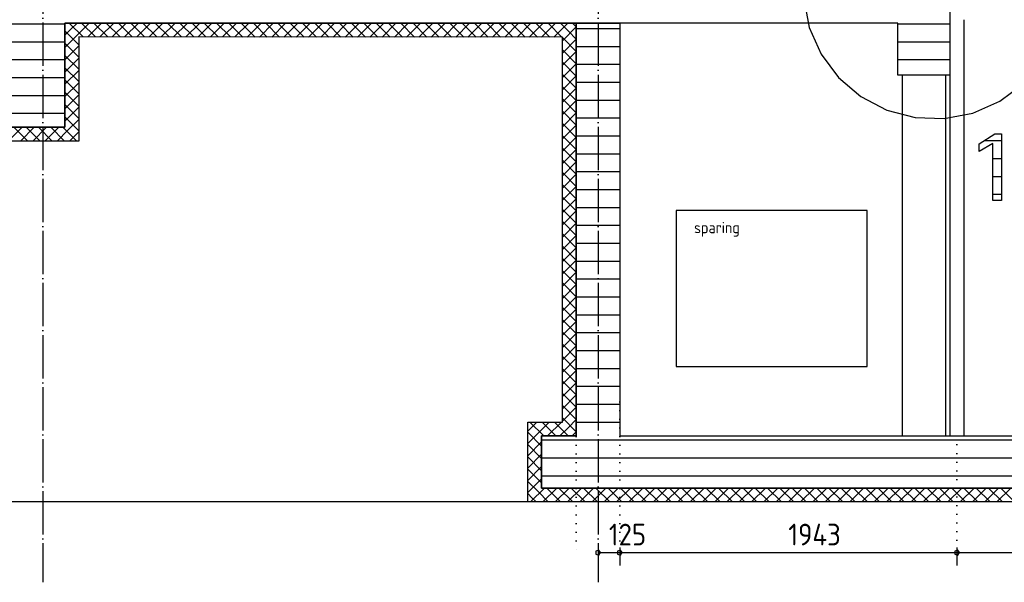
# Model space of a CAD drawing. Extents: x -34050 to 15826, y -13300 to 25096.
# Tile 8 of 40: x -16429 to -10756, y -10884 to -7641. Entities that reach past the tile are written whole.
import ezdxf

# ---------------------------------------------------------------- set-up
doc = ezdxf.new("R2010")
doc.units = 0
doc.header["$MEASUREMENT"] = 0
doc.linetypes.add('DASHDOT', pattern=[300, 250, -25, 0, -25])
doc.linetypes.add('DOT', pattern=[50, 0, -50])
for name, color, linetype in [('LAYER01', 7, 'CONTINUOUS'), ('LAYER05', 7, 'CONTINUOUS'), ('LAYER107', 2, 'DOT'), ('LAYER28', 1, 'CONTINUOUS')]:
    doc.layers.add(name, color=color, linetype=linetype)
doc.styles.get("Standard").update_dxf_attribs({"font": 'isocp.shx'})

msp = doc.modelspace()

# ---------------------------------------------------------------- linework, layer by layer
at = {"layer": 'LAYER01', "color": 1, "linetype": 'DASHDOT'}
for p, q in [((-16296.81245, 4645.8111), (-16296.81245, -10884.2514)), ((-13096.81245, 4645.8111), (-13096.81245, -10884.2514))]:
    msp.add_line(p, q, dxfattribs=at)
at = {"layer": 'LAYER01', "color": 3, "linetype": 'Continuous'}
for p, q in [((-11068.8133, -7460.7811), (-11068.8133, -7660.7826)), ((-11368.8118, -7660.7826), (-16168.81255, -7660.7826)), ((-16168.81255, -7660.7826), (-16168.81255, -8260.78185)), ((-13221.81395, -10040.78215), (-13221.81395, -7660.7826)), ((-13221.81395, -7660.7826), (-12971.81245, -7660.7826)), ((-12971.81245, -7660.7826), (-12971.81245, -10040.78215)), ((-11368.8118, -7960.7811), (-11368.8118, -7660.7826)), ((-11068.8133, -7660.7826), (-11068.8133, -7960.7811)), ((-11068.8133, -7960.7811), (-11368.8118, -7960.7811)), ((-16168.81255, -8260.78185), (-16618.81255, -8260.78185)), ((-13421.81245, -10340.78295), (-13421.81245, -10040.78215)), ((-13421.81245, -10040.78215), (-13221.81395, -10040.78215)), ((-12971.81245, -10040.78215), (-10278.87575, -10040.78215)), ((-10528.87495, -10340.78295), (-13421.81245, -10340.78295))]:
    msp.add_line(p, q, dxfattribs=at)
at = {"layer": 'LAYER01', "color": 6, "linetype": 'Continuous'}
for p, q in [((-16168.81255, -7667.03645), (-16618.81255, -7667.03645)), ((-12971.81245, -7693.97585), (-13221.81395, -7693.97585)), ((-11068.8133, -7667.03645), (-11368.8118, -7667.03645)), ((-16168.81255, -7770.1607), (-16618.81255, -7770.1607)), ((-11068.8133, -7770.16375), (-11368.8118, -7770.16375)), ((-12971.81245, -7797.1039), (-13221.81395, -7797.1039)), ((-16168.81255, -7873.28875), (-16618.81255, -7873.28875)), ((-11068.8133, -7873.291), (-11368.8118, -7873.291)), ((-12971.81245, -7900.23115), (-13221.81395, -7900.23115)), ((-16168.81255, -7976.416), (-16618.81255, -7976.416)), ((-12971.81245, -8003.35615), (-13221.81395, -8003.35615)), ((-16168.81255, -8079.5433), (-16618.81255, -8079.5433)), ((-12971.81245, -8106.48345), (-13221.81395, -8106.48345)), ((-16168.81255, -8182.6706), (-16618.81255, -8182.6706)), ((-12971.81245, -8209.61075), (-13221.81395, -8209.61075)), ((-12971.81245, -8312.73805), (-13221.81395, -8312.73805)), ((-12971.81245, -8415.86535), (-13221.81395, -8415.86535)), ((-12971.81245, -8518.9926), (-13221.81395, -8518.9926)), ((-12971.81245, -8622.12065), (-13221.81395, -8622.12065)), ((-12971.81245, -8725.24795), (-13221.81395, -8725.24795)), ((-12971.81245, -8828.37295), (-13221.81395, -8828.37295)), ((-12971.81245, -8931.50025), (-13221.81395, -8931.50025)), ((-12971.81245, -9034.62755), (-13221.81395, -9034.62755)), ((-12971.81245, -9137.7548), (-13221.81395, -9137.7548)), ((-12971.81245, -9240.8821), (-13221.81395, -9240.8821)), ((-12971.81245, -9344.01015), (-13221.81395, -9344.01015)), ((-12971.81245, -9447.13745), (-13221.81395, -9447.13745)), ((-12971.81245, -9550.26475), (-13221.81395, -9550.26475)), ((-12971.81245, -9653.38975), (-13221.81395, -9653.38975)), ((-12971.81245, -9756.51705), (-13221.81395, -9756.51705)), ((-12971.81245, -9859.6443), (-13221.81395, -9859.6443)), ((-12971.81245, -9962.7716), (-13221.81395, -9962.7716)), ((-4873.8117, -10065.8989), (-13421.81245, -10065.8989)), ((-4873.8117, -10169.02695), (-13421.81245, -10169.02695)), ((-4873.8117, -10272.15425), (-13421.81245, -10272.15425))]:
    msp.add_line(p, q, dxfattribs=at)
at = {"layer": 'LAYER01', "color": 1, "linetype": 'Continuous'}
for p, q in [((-16168.81255, -8260.78185), (-16168.81255, -7660.7498)), ((-16168.81255, -7660.7498), (-13221.81395, -7662.1559)), ((-13221.81395, -7662.1559), (-13221.81395, -10040.78215)), ((-16088.8138, -7740.8127), (-16088.8138, -8340.7814)), ((-13301.81275, -7742.0952), (-16088.8138, -7740.8127)), ((-13301.81275, -9960.7826), (-13301.81275, -7742.0952)), ((-11343.8133, -7960.7811), (-11343.8133, -10040.78215)), ((-11093.81255, -7960.7811), (-11093.81255, -10040.78215)), ((-16618.81255, -8260.78185), (-16168.81255, -8260.78185)), ((-16088.8138, -8340.7814), (-16698.81285, -8340.7814)), ((-11546.8117, -8740.7814), (-12646.8132, -8740.7814)), ((-12646.8132, -8740.7814), (-12646.8132, -9640.7814)), ((-11546.8117, -9640.7814), (-11546.8117, -8740.7814)), ((-12646.8132, -9640.7814), (-11546.8117, -9640.7814)), ((-13501.8112, -9960.7826), (-13301.81275, -9960.7826)), ((-13501.8112, -10421.1258), (-13501.8112, -9960.7826)), ((-13221.81395, -10040.78215), (-13421.81245, -10040.78215)), ((-13421.81245, -10040.78215), (-13421.81245, -10341.12625)), ((-13421.81245, -10341.12625), (-4873.8117, -10341.12625)), ((-13501.8112, -10421.1258), (-27393.81105, -10421.1258)), ((-4793.8122, -10421.1258), (-13501.8112, -10421.1258))]:
    msp.add_line(p, q, dxfattribs=at)
at = {"layer": 'LAYER01', "color": 5, "linetype": 'Continuous'}
for p, q in [((-16168.81255, -7730.9616), (-16133.7204, -7695.86945)), ((-16088.8138, -7786.129), (-16168.81255, -7706.12945)), ((-16063.4079, -7740.8249), (-16143.47075, -7660.7628)), ((-16133.7204, -7695.86945), (-16098.63435, -7660.7826)), ((-16098.38105, -7731.2393), (-16027.95715, -7660.8177)), ((-15992.66355, -7740.8577), (-16072.72645, -7660.7956)), ((-16037.26655, -7740.83785), (-15957.2815, -7660.8505)), ((-15921.9223, -7740.8905), (-16001.9821, -7660.8307)), ((-15966.58935, -7740.87065), (-15886.60585, -7660.8864)), ((-15851.178, -7740.9233), (-15931.2378, -7660.8635)), ((-15895.91065, -7740.9012), (-15815.9271, -7660.91615)), ((-15780.4352, -7740.95385), (-15860.49345, -7660.8963)), ((-15825.23195, -7740.934), (-15745.24995, -7660.952)), ((-15709.69085, -7740.98665), (-15789.74915, -7660.9314)), ((-15754.5532, -7740.9668), (-15674.57125, -7660.9871)), ((-15638.9496, -7741.01945), (-15719.0048, -7660.9642)), ((-15683.8745, -7740.9996), (-15603.89555, -7661.0199)), ((-15568.20525, -7741.05225), (-15648.2605, -7660.997)), ((-15613.1958, -7741.0324), (-15533.2199, -7661.055)), ((-15497.464, -7741.08505), (-15577.51615, -7661.03285)), ((-15542.52015, -7741.0652), (-15462.5412, -7661.0855)), ((-15426.71965, -7741.11785), (-15506.77185, -7661.06565)), ((-15471.84145, -7741.098), (-15391.864, -7661.1206)), ((-15355.97535, -7741.15065), (-15436.02755, -7661.10075)), ((-15401.1627, -7741.13085), (-15321.18835, -7661.1534)), ((-15285.23255, -7741.18345), (-15365.2832, -7661.1336)), ((-15330.48705, -7741.16365), (-15250.5127, -7661.18925)), ((-15214.4882, -7741.214), (-15294.53585, -7661.1664)), ((-15259.80835, -7741.1934), (-15179.8355, -7661.2221)), ((-15143.74695, -7741.2468), (-15223.7915, -7661.2015)), ((-15189.12965, -7741.2262), (-15109.1568, -7661.2549)), ((-15073.0026, -7741.2796), (-15153.0472, -7661.2343)), ((-15118.4494, -7741.259), (-15038.48115, -7661.29)), ((-15002.25985, -7741.3124), (-15082.30285, -7661.2671)), ((-15047.7707, -7741.2918), (-14967.80395, -7661.3228)), ((-14931.5155, -7741.3452), (-15011.55855, -7661.30295)), ((-14977.092, -7741.3246), (-14897.12525, -7661.3579)), ((-14860.77425, -7741.378), (-14940.8142, -7661.33575)), ((-14906.41325, -7741.35515), (-14826.4496, -7661.39145)), ((-14790.0299, -7741.41085), (-14870.0699, -7661.37085)), ((-14835.7376, -7741.38795), (-14755.77085, -7661.42425)), ((-14719.28865, -7741.44365), (-14799.32555, -7661.40365)), ((-14765.0589, -7741.42075), (-14685.0952, -7661.45935)), ((-14648.5443, -7741.47645), (-14728.58125, -7661.43645)), ((-14694.38325, -7741.4566), (-14614.41805, -7661.49215)), ((-14577.8015, -7741.50695), (-14657.8369, -7661.47155)), ((-14623.70455, -7741.48635), (-14543.74235, -7661.52725)), ((-14507.0572, -7741.53975), (-14587.0926, -7661.50435)), ((-14553.0258, -7741.51915), (-14473.06365, -7661.55775)), ((-14436.3159, -7741.57255), (-14516.34825, -7661.53715)), ((-14482.3471, -7741.55195), (-14402.388, -7661.59285)), ((-14365.5716, -7741.6054), (-14445.60395, -7661.57305)), ((-14411.6684, -7741.5848), (-14331.7108, -7661.62565)), ((-14294.82725, -7741.6382), (-14374.8596, -7661.60585)), ((-14340.9897, -7741.6176), (-14261.03515, -7661.66155)), ((-14224.08445, -7741.671), (-14304.1153, -7661.64095)), ((-14270.3125, -7741.6481), (-14190.35645, -7661.69435)), ((-14153.34015, -7741.7038), (-14233.37095, -7661.67375)), ((-14199.6338, -7741.6809), (-14119.6808, -7661.72715)), ((-14082.5989, -7741.7343), (-14162.62665, -7661.70655)), ((-14128.9551, -7741.7137), (-14049.0036, -7661.76225)), ((-14011.85455, -7741.7671), (-14091.8823, -7661.74165)), ((-14058.27635, -7741.7465), (-13978.3249, -7661.79505)), ((-13941.1133, -7741.79995), (-14021.138, -7661.77445)), ((-13987.59765, -7741.77935), (-13907.64925, -7661.83015)), ((-13870.36895, -7741.83275), (-13950.3937, -7661.808)), ((-13916.91895, -7741.80985), (-13836.97355, -7661.86295)), ((-13799.62615, -7741.86555), (-13879.64935, -7661.8431)), ((-13846.2433, -7741.84495), (-13766.2964, -7661.8988)), ((-13728.88185, -7741.89835), (-13808.90505, -7661.8759)), ((-13775.5646, -7741.87545), (-13695.61615, -7661.92855)), ((-13658.14055, -7741.93115), (-13738.1607, -7661.911)), ((-13704.88585, -7741.91055), (-13624.93895, -7661.96135)), ((-13587.39625, -7741.96395), (-13667.41485, -7661.9438)), ((-13634.20715, -7741.94105), (-13554.2633, -7661.9972)), ((-13516.65345, -7741.99675), (-13596.67055, -7661.9766)), ((-13563.5315, -7741.9739), (-13483.5861, -7662.03005)), ((-13445.9091, -7742.0265), (-13525.9262, -7662.0125)), ((-13492.8543, -7742.00895), (-13412.91045, -7662.0651)), ((-13375.1648, -7742.05935), (-13455.1819, -7662.0453)), ((-13422.17405, -7742.0395), (-13342.2348, -7662.09795)), ((-13304.4235, -7742.09215), (-13384.43755, -7662.0781)), ((-13351.4969, -7742.0723), (-13271.5576, -7662.13305)), ((-13267.749, -7708.0559), (-13313.69325, -7662.1132)), ((-13301.81275, -7763.09965), (-13221.81395, -7683.10015)), ((-13221.81395, -7753.99095), (-13267.749, -7708.0559)), ((-13232.3807, -7672.71425), (-13242.9489, -7662.146)), ((-13221.81395, -7683.2817), (-13232.3807, -7672.71425)), ((-16168.81255, -7801.67315), (-16098.38105, -7731.2393)), ((-13221.81395, -7824.70245), (-13301.81275, -7744.7029)), ((-13301.81275, -7833.8089), (-13221.8155, -7753.81165)), ((-16088.8138, -7856.8405), (-16168.81255, -7776.84095)), ((-16168.81255, -7872.38465), (-16088.8138, -7792.3828)), ((-13221.81395, -7895.41395), (-13301.81275, -7815.41445)), ((-13301.81275, -7904.5204), (-13221.81395, -7824.52085)), ((-16088.8138, -7927.54975), (-16168.81255, -7847.5525)), ((-16168.81255, -7943.09385), (-16088.8138, -7863.09435)), ((-13221.81395, -7966.1232), (-13301.81275, -7886.12595)), ((-16088.8138, -7998.26125), (-16168.81255, -7918.2617)), ((-16168.81255, -8013.8054), (-16088.8153, -7933.80585)), ((-13301.8112, -7975.22965), (-13221.81395, -7895.2324)), ((-16088.8138, -8068.9728), (-16168.81255, -7988.97325)), ((-13221.81395, -8036.8347), (-13301.81275, -7956.83515)), ((-13301.81275, -8045.94345), (-13221.81395, -7965.9416)), ((-16168.81255, -8084.5169), (-16088.8153, -8004.51735)), ((-13221.81395, -8107.54625), (-13301.81275, -8027.5467)), ((-13301.8112, -8116.6527), (-13221.81395, -8036.65545)), ((-16088.8138, -8139.6843), (-16168.81255, -8059.68245)), ((-16168.81255, -8155.22535), (-16088.8138, -8075.2289)), ((-13221.81395, -8178.25545), (-13301.81275, -8098.2582)), ((-13301.81275, -8187.3642), (-13221.81395, -8107.36465)), ((-16088.8138, -8210.3935), (-16168.81255, -8130.394)), ((-16168.81255, -8225.93765), (-16088.8138, -8145.9381)), ((-13221.81395, -8248.967), (-13301.81275, -8168.96745)), ((-16088.8138, -8281.10505), (-16168.81255, -8201.1055)), ((-16150.88045, -8278.714), (-16088.8138, -8216.64965)), ((-13301.8112, -8258.07265), (-13221.81395, -8178.07615)), ((-16495.78855, -8340.7814), (-16415.7898, -8260.78185)), ((-16382.6889, -8340.7814), (-16462.6892, -8260.78185)), ((-16425.0778, -8340.7814), (-16345.08055, -8260.78185)), ((-16311.9812, -8340.7814), (-16391.97695, -8260.78185)), ((-16354.3686, -8340.7814), (-16274.3683, -8260.78185)), ((-16241.2689, -8340.7814), (-16321.26925, -8260.78185)), ((-16283.6563, -8340.7814), (-16203.6606, -8260.78185)), ((-16170.55665, -8340.7814), (-16250.55695, -8260.78185)), ((-16212.9486, -8340.7814), (-16150.88045, -8278.714)), ((-16099.8459, -8340.7814), (-16179.8477, -8260.78185)), ((-13221.81395, -8319.6785), (-13301.81275, -8239.67895)), ((-13301.81275, -8328.7842), (-13221.8155, -8248.7877)), ((-16142.23635, -8340.7814), (-16115.5258, -8314.0709)), ((-16115.5258, -8314.0709), (-16088.8138, -8287.3581)), ((-13221.81395, -8390.38695), (-13301.81275, -8310.39045)), ((-13301.81275, -8399.4957), (-13221.81395, -8319.49615)), ((-13221.81395, -8461.0985), (-13301.81275, -8381.09895)), ((-13301.81275, -8470.20495), (-13221.8155, -8390.20765)), ((-13221.81395, -8531.81), (-13301.81275, -8451.81045)), ((-13301.81275, -8540.91645), (-13221.81395, -8460.9169)), ((-13221.81395, -8602.51925), (-13301.81275, -8522.52195)), ((-13301.81275, -8611.62795), (-13221.81395, -8531.6284)), ((-13221.81395, -8673.23075), (-13301.81275, -8593.2312)), ((-13301.81275, -8682.3395), (-13221.81395, -8602.33995)), ((-13221.81395, -8743.94225), (-13301.81275, -8663.9427)), ((-13301.81275, -8753.0487), (-13221.81395, -8673.05145)), ((-13221.81395, -8814.6515), (-13301.81275, -8734.65195)), ((-13301.81275, -8823.7602), (-13221.81395, -8743.7607)), ((-13221.81395, -8885.363), (-13301.81275, -8805.36345)), ((-13301.81275, -8894.46945), (-13221.81395, -8814.4722)), ((-13221.81395, -8956.0745), (-13301.81275, -8876.075)), ((-13301.81275, -8965.18095), (-13221.81395, -8885.18145)), ((-13221.81395, -9026.78375), (-13301.81275, -8946.7842)), ((-13301.81275, -9035.8902), (-13221.81395, -8955.89295)), ((-13221.81395, -9097.49525), (-13301.81275, -9017.49575)), ((-13301.81275, -9106.604), (-13221.81395, -9026.60215)), ((-13221.81395, -9168.2045), (-13301.81275, -9088.20725)), ((-13301.81275, -9177.31325), (-13221.81395, -9097.3137)), ((-13221.81395, -9238.916), (-13301.81275, -9158.91645)), ((-13301.81275, -9248.02475), (-13221.81395, -9168.0252)), ((-13221.81395, -9309.62755), (-13301.81275, -9229.628)), ((-13301.81275, -9318.7332), (-13221.81395, -9238.7367)), ((-13221.81395, -9380.336), (-13301.81275, -9300.3395)), ((-13301.81275, -9389.44475), (-13221.81395, -9309.4452)), ((-13221.81395, -9451.0475), (-13301.81275, -9371.04795)), ((-13301.81275, -9460.15625), (-13221.81395, -9380.1567)), ((-13221.81395, -9521.75905), (-13301.81275, -9441.7595)), ((-13301.81275, -9530.8655), (-13221.81395, -9450.86825)), ((-13221.81395, -9592.46825), (-13301.81275, -9512.471)), ((-13301.81275, -9601.577), (-13221.81395, -9521.57745)), ((-13221.81395, -9663.1798), (-13301.81275, -9583.18025)), ((-13301.81275, -9672.2885), (-13221.81395, -9592.28895)), ((-13221.81395, -9733.8913), (-13301.81275, -9653.89175)), ((-13301.81275, -9743.00005), (-13221.81395, -9662.9982)), ((-13221.81395, -9804.6005), (-13301.81275, -9724.60325)), ((-13301.81275, -9813.70925), (-13221.81395, -9733.7097)), ((-13221.81395, -9875.31205), (-13301.81275, -9795.3125)), ((-13301.81275, -9884.4208), (-13221.81395, -9804.42125)), ((-13221.81395, -9946.02355), (-13301.81275, -9866.024)), ((-13301.81275, -9955.13), (-13221.81395, -9875.13275)), ((-13409.89685, -10040.78215), (-13489.89565, -9960.7826)), ((-13475.34945, -9987.2452), (-13448.8861, -9960.7826)), ((-13439.9948, -10022.5998), (-13378.17535, -9960.7826)), ((-13339.1876, -10040.78215), (-13419.1864, -9960.7826)), ((-13387.46185, -10040.78215), (-13307.46615, -9960.7826)), ((-13268.47535, -10040.78215), (-13348.47565, -9960.7826)), ((-13221.81395, -10016.7328), (-13301.81275, -9936.73325)), ((-13269.28405, -9993.31205), (-13221.81395, -9945.842)), ((-13501.8112, -10013.7085), (-13475.34945, -9987.2452)), ((-13421.81245, -10099.57735), (-13501.8112, -10019.5778)), ((-13501.8112, -10084.42), (-13439.9948, -10022.5998)), ((-13316.75415, -10040.78215), (-13269.28405, -9993.31205)), ((-13246.04185, -10040.78215), (-13233.92945, -10028.6667)), ((-13233.92945, -10028.6667), (-13221.81395, -10016.5535)), ((-13501.8112, -10155.1285), (-13421.81245, -10075.12895)), ((-13421.81245, -10170.28885), (-13501.8112, -10090.2893)), ((-13501.8112, -10225.84), (-13421.81245, -10145.84045)), ((-13421.81245, -10241.00035), (-13501.8112, -10160.99855)), ((-13501.8112, -10296.5515), (-13421.81245, -10216.55195)), ((-13421.81245, -10311.7096), (-13501.8112, -10231.71005)), ((-13501.8112, -10367.26075), (-13421.81245, -10287.2635)), ((-13442.4591, -10361.77215), (-13501.8112, -10302.42155)), ((-13477.81525, -10397.12905), (-13501.8112, -10373.1308)), ((-13484.9655, -10421.1258), (-13404.9637, -10341.12395)), ((-13383.107, -10421.1258), (-13442.4591, -10361.77215)), ((-13414.25325, -10421.1258), (-13334.25445, -10341.12625)), ((-13312.39625, -10421.1258), (-13392.395, -10341.12625)), ((-13343.544, -10421.1258), (-13263.5422, -10341.12625)), ((-13241.68395, -10421.1258), (-13321.6873, -10341.12625)), ((-13272.83325, -10421.1258), (-13192.83295, -10341.12625)), ((-13170.97625, -10421.1258), (-13250.97505, -10341.12625)), ((-13202.12095, -10421.1258), (-13122.1222, -10341.12625)), ((-13100.264, -10421.1258), (-13180.2643, -10341.12625)), ((-13131.41325, -10421.1258), (-13051.4099, -10341.12625)), ((-13029.5532, -10421.1258), (-13109.55505, -10341.12625)), ((-13060.701, -10421.1258), (-12980.7007, -10341.12625)), ((-12958.844, -10421.1258), (-13038.84275, -10341.12625)), ((-12989.99175, -10421.1258), (-12909.98995, -10341.12625)), ((-12888.1317, -10421.1258), (-12968.132, -10341.12625)), ((-12919.281, -10421.1258), (-12839.2807, -10341.12625)), ((-12817.42095, -10421.1258), (-12897.4228, -10341.12625)), ((-12848.56875, -10421.1258), (-12768.5669, -10341.12395)), ((-12746.71095, -10421.1258), (-12826.7105, -10341.12625)), ((-12777.8572, -10421.1258), (-12697.85765, -10341.12625)), ((-12675.99945, -10421.1258), (-12755.999, -10341.12625)), ((-12707.148, -10421.1258), (-12627.14615, -10341.12625)), ((-12605.28795, -10421.1258), (-12685.29055, -10341.12625)), ((-12636.43645, -10421.1258), (-12556.4369, -10341.12625)), ((-12534.57945, -10421.1258), (-12614.579, -10341.12625)), ((-12565.72495, -10421.1258), (-12485.7254, -10341.12625)), ((-12463.86795, -10421.1258), (-12543.8675, -10341.12625)), ((-12495.0165, -10421.1258), (-12415.01695, -10341.12625)), ((-12393.1587, -10421.1258), (-12473.15825, -10341.12625)), ((-12424.30495, -10421.1258), (-12344.3054, -10341.12625)), ((-12322.4472, -10421.1258), (-12402.44675, -10341.12625)), ((-12353.59575, -10421.1258), (-12273.5939, -10341.12625)), ((-12251.7357, -10421.1258), (-12331.73525, -10341.12625)), ((-12282.8842, -10421.1258), (-12202.88465, -10341.12625)), ((-12181.02645, -10421.1258), (-12261.026, -10341.12625)), ((-12212.1727, -10421.1258), (-12132.17315, -10341.12395)), ((-12110.31495, -10421.1258), (-12190.3145, -10341.12625)), ((-12141.4612, -10421.1258), (-12061.46165, -10341.12625)), ((-12039.6034, -10421.1258), (-12119.60295, -10341.12625)), ((-12070.75195, -10421.1258), (-11990.7501, -10341.12625)), ((-11968.8942, -10421.1258), (-12048.89375, -10341.12625)), ((-12000.04045, -10421.1258), (-11920.0409, -10341.12625)), ((-11898.1827, -10421.1258), (-11978.1822, -10341.12625)), ((-11929.3312, -10421.1258), (-11849.3294, -10341.12625)), ((-11827.47115, -10421.1258), (-11907.47375, -10341.12625)), ((-11858.6197, -10421.1258), (-11778.62015, -10341.12625)), ((-11756.76195, -10421.1258), (-11836.76225, -10341.12625)), ((-11787.90815, -10421.1258), (-11707.90865, -10341.12625)), ((-11686.0504, -10421.1258), (-11766.04995, -10341.12625)), ((-11717.19895, -10421.1258), (-11637.1994, -10341.12625)), ((-11615.3389, -10421.1258), (-11695.3415, -10341.12625)), ((-11646.48745, -10421.1258), (-11566.4879, -10341.12625)), ((-11544.63045, -10421.1258), (-11624.62995, -10341.12625)), ((-11575.7759, -10421.1258), (-11495.77635, -10341.12395)), ((-11473.9189, -10421.1258), (-11553.91845, -10341.12625)), ((-11505.0644, -10421.1258), (-11425.06485, -10341.12625)), ((-11403.2074, -10421.1258), (-11483.20925, -10341.12625)), ((-11434.35595, -10421.1258), (-11354.35335, -10341.12625)), ((-11332.49815, -10421.1258), (-11412.4977, -10341.12625)), ((-11363.6444, -10421.1258), (-11283.64485, -10341.12625)), ((-11261.78665, -10421.1258), (-11341.7862, -10341.12625)), ((-11292.9352, -10421.1258), (-11212.93565, -10341.12625)), ((-11191.07515, -10421.1258), (-11271.07695, -10341.12625)), ((-11222.22365, -10421.1258), (-11142.2241, -10341.12625)), ((-11120.3659, -10421.1258), (-11200.36545, -10341.12625)), ((-11151.51215, -10421.1235), (-11071.50955, -10341.12395)), ((-11049.6544, -10421.1258), (-11129.65395, -10341.12625)), ((-11080.8029, -10421.1258), (-11000.8034, -10341.12625)), ((-10978.94285, -10421.1258), (-11058.9447, -10341.12625)), ((-11010.0914, -10421.1258), (-10930.08955, -10341.12395)), ((-10908.23365, -10421.1258), (-10988.2332, -10341.12625)), ((-10939.38215, -10421.1258), (-10859.38035, -10341.12625)), ((-10837.52215, -10421.1258), (-10917.52165, -10341.12625)), ((-10868.66835, -10421.1258), (-10788.6688, -10341.12625)), ((-10766.8106, -10421.1258), (-10846.8132, -10341.12625)), ((-10797.9622, -10421.1281), (-10717.9596, -10341.12625)), ((-10696.1014, -10421.1258), (-10776.1009, -10341.12625)), ((-13453.8162, -10421.1258), (-13477.81525, -10397.12905))]:
    msp.add_line(p, q, dxfattribs=at)
at = {"layer": 'LAYER05', "color": 1, "linetype": 'Continuous'}
for p, q in [((-11911.4853, -7519.85475), (-11879.47085, -7685.56135)), ((-11879.47085, -7685.56135), (-11811.3495, -7839.97345)), ((-11811.3495, -7839.97345), (-11710.5469, -7975.33495)), ((-11710.5469, -7975.33495), (-11582.12815, -8084.8427)), ((-10781.68335, -8111.2549), (-10646.32185, -8010.45225)), ((-11582.12815, -8084.8427), (-11432.54015, -8162.9936)), ((-10936.09545, -8179.3762), (-10781.68335, -8111.2549)), ((-11432.54015, -8162.9936), (-11269.30465, -8205.86395)), ((-11269.30465, -8205.86395), (-11101.80285, -8211.3907)), ((-11101.80285, -8211.3907), (-10936.09545, -8179.3762))]:
    msp.add_line(p, q, dxfattribs=at)
at = {"layer": 'LAYER05', "color": 3, "linetype": 'Continuous'}
for p, q in [((-10900.3746, -8357.09535), (-10810.4027, -8299.8398)), ((-10810.43855, -8299.87565), (-10771.6255, -8299.87565)), ((-10771.6255, -8299.87565), (-10771.6255, -8683.12455)), ((-10900.3746, -8380.2513), (-10900.3746, -8357.09535)), ((-10900.3746, -8402.03095), (-10900.3746, -8380.2513)), ((-10822.68755, -8355.0331), (-10900.2716, -8402.0027)), ((-10822.68755, -8683.12455), (-10822.68755, -8355.0331)), ((-10771.6255, -8683.12455), (-10822.68755, -8683.12455))]:
    msp.add_line(p, q, dxfattribs=at)
at = {"layer": 'LAYER05', "color": 2, "linetype": 'Continuous'}
for p, q in [((-10771.6255, -8340.5342), (-10867.56975, -8340.5342)), ((-10771.6255, -8443.6615), (-10822.68755, -8443.6615)), ((-10771.6255, -8546.7888), (-10822.68755, -8546.7888)), ((-10771.6255, -8649.9161), (-10822.68755, -8649.9161))]:
    msp.add_line(p, q, dxfattribs=at)
at = {"layer": 'LAYER107', "color": 1, "linetype": 'DOT'}
for p, q in [((-13221.81395, -9843.1259), (-13221.81395, -10713.12635)), ((-12971.81245, -9843.1259), (-12971.81245, -10713.12635)), ((-11028.81165, -10040.78215), (-11028.81165, -10713.12635))]:
    msp.add_line(p, q, dxfattribs=at)
at = {"layer": 'LAYER107', "color": 1, "linetype": 'Continuous'}
for p, q in [((-13092.17835, -10698.8594), (-13108.9493, -10704.30755)), ((-13108.9493, -10704.30755), (-13108.9493, -10721.94445)), ((-13108.9493, -10721.94445), (-13092.17835, -10727.3926)), ((-13096.81245, -10683.12605), (-13096.81245, -10788.1241)), ((-13081.8115, -10713.12635), (-13092.17835, -10698.8594)), ((-13092.17835, -10727.3926), (-13081.8115, -10713.12635)), ((-13081.8115, -10713.12635), (-13081.8115, -10713.12635)), ((-12967.1768, -10698.86245), (-12983.94625, -10704.30985)), ((-12983.94625, -10704.30985), (-12983.94625, -10721.94215)), ((-12983.94625, -10721.94215), (-12967.1768, -10727.3903)), ((-12971.81245, -10683.12605), (-12971.81245, -10788.1241)), ((-12956.81305, -10713.12635), (-12967.1768, -10698.86245)), ((-12967.1768, -10727.3903), (-12956.81305, -10713.12635)), ((-12956.81305, -10713.12635), (-12956.81305, -10713.12635)), ((-11024.17605, -10698.86245), (-11040.94465, -10704.30985)), ((-11040.94465, -10704.30985), (-11040.94465, -10721.94215)), ((-11040.94465, -10721.94215), (-11024.17605, -10727.3903)), ((-11028.81165, -10683.12605), (-11028.81165, -10788.1241)), ((-11013.813, -10713.12635), (-11024.17605, -10698.86245)), ((-11024.17605, -10727.3903), (-11013.813, -10713.12635)), ((-11013.813, -10713.12635), (-11013.813, -10713.12635))]:
    msp.add_line(p, q, dxfattribs=at)
at = {"layer": 'LAYER107', "color": 5, "linetype": 'Continuous'}
msp.add_line((-13096.81245, -10713.12635), (-5233.81235, -10713.12635), dxfattribs=at)
at = {"layer": 'LAYER28', "color": 1, "linetype": 'Continuous'}
for p, q in [((-11068.8133, -7642.1257), (-11068.8133, -10040.78215)), ((-10988.8115, -7642.1257), (-10988.8115, -10040.78215))]:
    msp.add_line(p, q, dxfattribs=at)

# ---------------------------------------------------------------- texts
at = {"layer": 'LAYER107', "color": 1}
msp.add_text('sparing', height=65, dxfattribs=at).set_placement((-12543.25105, -8872.12675))
at = {"layer": 'LAYER107', "color": 2}
for s, p in [('125', (-13034.3109, -10671.4699)), ('1943', (-12000.3128, -10671.4699))]:
    msp.add_text(s, height=125, dxfattribs=at).set_placement(p)

doc.saveas('drawing.dxf')
